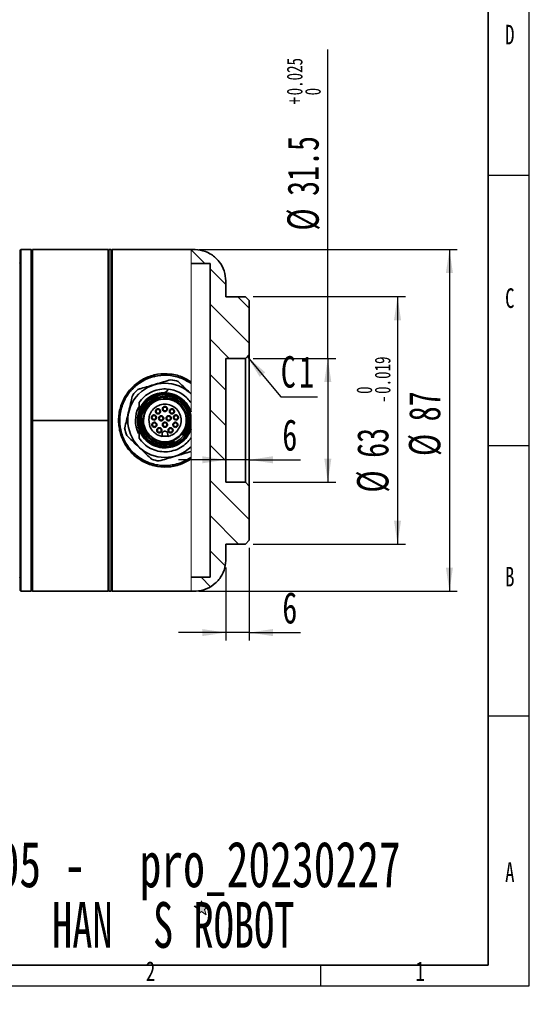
# Model space of a CAD drawing. Header units: millimetres. Extents: x 0 to 297, y 0 to 209.
# Tile 36 of 37: x 232 to 297, y 0 to 125. Entities that reach past the tile are written whole.
import ezdxf

# ---------------------------------------------------------------- set-up
doc = ezdxf.new("R2010")
doc.units = ezdxf.units.MM
for name, color, linetype in [('图层0', 7, 'Continuous'), ('尺寸线', 5, 'Continuous'), ('细实线', 7, 'Continuous')]:
    doc.layers.add(name, color=color, linetype=linetype)
doc.layers.add('粗实线', color=7, linetype='Continuous', lineweight=50)
doc.styles.add('SLDTEXTSTYLE0', font='TXT', dxfattribs={"width": 0.65})
doc.styles.add('SLDTEXTSTYLE1', font='TXT', dxfattribs={"width": 0.7, "bigfont": 'bigfont'})
doc.styles.add('SLDTEXTSTYLE2', font='TXT', dxfattribs={"width": 0.7})
doc.dimstyles.new('SLDDIMSTYLE13', dxfattribs={"dimtxt": 4, "dimasz": 3, "dimexe": 0, "dimexo": 0.0625, "dimgap": 1, "dimtad": 2, "dimlfac": 2, "dimrnd": 1e-09, "dimzin": 12, "dimdsep": 46, "dimtxsty": 'SLDTEXTSTYLE2', "dimsah": 1, "dimcen": 0.09, "dimadec": 0, "dimazin": 3, "dimtfac": 1, "dimtmove": 0, "dimatfit": 0, "dimfxl": 0, "dimfrac": 2, "dimtolj": 1, "dimtzin": 12, "dimarcsym": 0})
doc.dimstyles.new('SLDDIMSTYLE14', dxfattribs={"dimtxt": 4, "dimasz": 3, "dimexe": 0, "dimexo": 0.0625, "dimgap": 1, "dimtad": 2, "dimlfac": 2, "dimrnd": 1e-09, "dimzin": 12, "dimdsep": 46, "dimtxsty": 'SLDTEXTSTYLE2', "dimsah": 1, "dimcen": 0.09, "dimadec": 0, "dimazin": 3, "dimtol": 1, "dimtp": 0.025, "dimtfac": 1, "dimtdec": 3, "dimtofl": 0, "dimtmove": 0, "dimatfit": 3, "dimfxl": 0, "dimfrac": 2, "dimtolj": 1, "dimarcsym": 0})
doc.dimstyles.new('SLDDIMSTYLE15', dxfattribs={"dimtxt": 4, "dimasz": 3, "dimexe": 0, "dimexo": 0.0625, "dimgap": 1, "dimtad": 2, "dimlfac": 2, "dimrnd": 1e-09, "dimzin": 12, "dimdsep": 46, "dimtxsty": 'SLDTEXTSTYLE2', "dimsah": 1, "dimcen": 0.09, "dimadec": 0, "dimazin": 3, "dimtol": 1, "dimtm": 0.019, "dimtfac": 1, "dimtdec": 3, "dimtofl": 0, "dimtmove": 0, "dimatfit": 3, "dimfxl": 0, "dimfrac": 2, "dimtolj": 1, "dimarcsym": 0})
doc.dimstyles.new('SLDDIMSTYLE16', dxfattribs={"dimtxt": 4, "dimasz": 3, "dimexe": 0, "dimexo": 0.0625, "dimgap": 1, "dimtad": 2, "dimlfac": 2, "dimrnd": 1e-09, "dimzin": 12, "dimdsep": 46, "dimtxsty": 'SLDTEXTSTYLE2', "dimsah": 1, "dimcen": 0.09, "dimadec": 0, "dimazin": 3, "dimtfac": 1, "dimtofl": 0, "dimtmove": 0, "dimatfit": 3, "dimfxl": 0, "dimfrac": 2, "dimtolj": 1, "dimtzin": 12, "dimarcsym": 0})
doc.dimstyles.new('SLDDIMSTYLE8', dxfattribs={"dimtxt": 3.5, "dimasz": 3, "dimexe": 0, "dimexo": 0.0625, "dimgap": 0.875, "dimtad": 0, "dimtih": 1, "dimtoh": 1, "dimlfac": 3, "dimrnd": 1e-09, "dimzin": 12, "dimdsep": 46, "dimtxsty": 'SLDTEXTSTYLE2', "dimblk1": 'NONE', "dimblk2": 'NONE', "dimsah": 1, "dimcen": 0, "dimadec": 0, "dimazin": 3, "dimtfac": 1, "dimtmove": 0, "dimatfit": 3, "dimldrblk": 'NONE', "dimfxl": 0, "dimfrac": 2, "dimtolj": 1, "dimtzin": 12, "dimarcsym": 0})

# ---------------------------------------------------------------- blocks, each defined once
blk = doc.blocks.new('SW_NOTE_0')
at = {"layer": '细实线', "color": 0, "attachment_point": 2, "style": 'SLDTEXTSTYLE2'}
for s, insert, char_height in [('E05', (5.91, 7.5), 5.821), ('pro_20230227', (39.25, 7.5), 5.8208), ('-', (14.36, 7.5), 5.82)]:
    blk.add_mtext(s, dxfattribs=dict(at, insert=insert, char_height=char_height))
blk = doc.blocks.new('_D_23')
at = {"layer": '图层0'}
blk.add_line((235.95, 182.98), (261.78, 182.98), dxfattribs=at)
at = {"layer": '图层0', "char_height": 3.5, "attachment_point": 1}
for s, insert, style in [('贯穿', (253.57, 186.49), 'SLDTEXTSTYLE1'), ('6-', (237.54, 186.49), 'SLDTEXTSTYLE2'), ('%%c', (241.62, 186.49), 'SLDTEXTSTYLE2'), ('6.6', (245.49, 186.49), 'SLDTEXTSTYLE2'), ('圆周均布', (241.51, 182.42), 'SLDTEXTSTYLE1')]:
    blk.add_mtext(s, dxfattribs=dict(at, insert=insert, style=style))
blk = doc.blocks.new('_None')
blk = doc.blocks.new('_D_28')
at = {"layer": '图层0'}
for p, q in [((261.58, 66.97), (261.58, 70.33)), ((258.58, 69.33), (252.58, 69.33)), ((261.58, 69.33), (258.58, 69.33)), ((261.58, 69.33), (268.12, 69.33))]:
    blk.add_line(p, q, dxfattribs=at)
for points in [[(258.58, 69.33), (255.58, 69.78), (255.58, 68.88)], [(261.58, 69.33), (264.58, 68.88), (264.58, 69.78)]]:
    blk.add_solid(points, dxfattribs=at)
at = {"layer": '图层0', "insert": (265.79, 74.49), "char_height": 4, "attachment_point": 1, "style": 'SLDTEXTSTYLE2'}
blk.add_mtext('6', dxfattribs=at)
blk = doc.blocks.new('_D_29')
at = {"layer": '图层0'}
for p, q in [((271.58, 82.22), (271.58, 121.55)), ((262.08, 82.22), (272.58, 82.22)), ((271.58, 82.22), (271.58, 66.47)), ((262.08, 66.47), (272.58, 66.47))]:
    blk.add_line(p, q, dxfattribs=at)
for points in [[(271.58, 82.22), (271.13, 79.22), (272.03, 79.22)], [(271.58, 66.47), (272.03, 69.47), (271.13, 69.47)]]:
    blk.add_solid(points, dxfattribs=at)
at = {"layer": '图层0', "attachment_point": 1, "rotation": 90, "style": 'SLDTEXTSTYLE2'}
for s, insert, char_height in [('0.025', (266.35, 115.73), 2), ('0', (268.67, 115.73), 2), ('+', (266.35, 114.57), 2), ('31.5', (266.42, 102.93), 4), ('%%c', (266.42, 98.51), 4)]:
    blk.add_mtext(s, dxfattribs=dict(at, insert=insert, char_height=char_height))
blk = doc.blocks.new('_D_30')
at = {"layer": '图层0'}
for p, q in [((262.08, 90.1), (281.46, 90.1)), ((280.46, 90.1), (280.46, 58.6)), ((262.08, 58.6), (281.46, 58.6))]:
    blk.add_line(p, q, dxfattribs=at)
for points in [[(280.46, 90.1), (280.01, 87.1), (280.91, 87.1)], [(280.46, 58.6), (280.91, 61.6), (280.01, 61.6)]]:
    blk.add_solid(points, dxfattribs=at)
at = {"layer": '图层0', "attachment_point": 1, "rotation": 90, "style": 'SLDTEXTSTYLE2'}
for s, insert, char_height in [('0.019', (277.55, 77.72), 2), ('0', (275.23, 77.72), 2), ('-', (277.55, 76.56), 2), ('63', (275.3, 69.58), 4), ('%%c', (275.3, 65.15), 4)]:
    blk.add_mtext(s, dxfattribs=dict(at, insert=insert, char_height=char_height))
blk = doc.blocks.new('_D_31')
at = {"layer": '图层0'}
for p, q in [((255.16, 96.1), (288.07, 96.1)), ((287.07, 96.1), (287.07, 52.6)), ((255.16, 52.6), (288.07, 52.6))]:
    blk.add_line(p, q, dxfattribs=at)
for points in [[(287.07, 96.1), (286.62, 93.1), (287.52, 93.1)], [(287.07, 52.6), (287.52, 55.6), (286.62, 55.6)]]:
    blk.add_solid(points, dxfattribs=at)
at = {"layer": '图层0', "char_height": 4, "attachment_point": 1, "rotation": 90, "style": 'SLDTEXTSTYLE2'}
for s, insert in [('87', (281.91, 74.23)), ('%%c', (281.91, 69.81))]:
    blk.add_mtext(s, dxfattribs=dict(at, insert=insert))
blk = doc.blocks.new('SW_CHAMFER_DIMENSION_0')
at = {"layer": '图层0', "color": 0}
for p, q in [((-4.27, 5.11), (0, 0)), ((0, 0), (4.66, 0))]:
    blk.add_line(p, q, dxfattribs=at)
blk.add_solid([(-4.27, 5.11), (-2.69, 2.52), (-2, 3.1)], dxfattribs=at)
at = {"layer": '图层0', "color": 0, "char_height": 4, "attachment_point": 1, "style": 'SLDTEXTSTYLE2'}
for s, insert in [('C', (0, 5.16)), ('1', (2.33, 5.16))]:
    blk.add_mtext(s, dxfattribs=dict(at, insert=insert))
blk = doc.blocks.new('_D_32')
at = {"layer": '图层0'}
for p, q in [((261.58, 58.1), (261.58, 46.33)), ((258.58, 55.6), (258.58, 46.33)), ((258.58, 47.33), (252.58, 47.33)), ((261.58, 47.33), (258.58, 47.33)), ((261.58, 47.33), (268.12, 47.33))]:
    blk.add_line(p, q, dxfattribs=at)
for points in [[(258.58, 47.33), (255.58, 47.78), (255.58, 46.88)], [(261.58, 47.33), (264.58, 46.88), (264.58, 47.78)]]:
    blk.add_solid(points, dxfattribs=at)
at = {"layer": '图层0', "insert": (265.79, 52.49), "char_height": 4, "attachment_point": 1, "style": 'SLDTEXTSTYLE2'}
blk.add_mtext('6', dxfattribs=at)

msp = doc.modelspace()

# ---------------------------------------------------------------- hatches: boundary and pattern name
at = {"linetype": 'Continuous', "lineweight": 18}
h = msp.add_hatch(dxfattribs=at)
h.set_pattern_fill('ANSI31', angle=90, style=0)
edge = h.paths.add_edge_path(flags=0)
edge.add_line((254.156422, 96.097827), (254.156422, 94.322827))
edge.add_line((254.156422, 94.322827), (256.580716, 94.322827))
edge.add_line((256.580716, 94.322827), (256.580716, 54.372827))
edge.add_line((256.580716, 54.372827), (254.156422, 54.372827))
edge.add_line((254.156422, 54.372827), (254.156422, 52.597827))
edge.add_line((254.156422, 52.597827), (254.580716, 52.597827))
edge.add_spline(control_points=[(254.580716, 52.597827), (254.65104, 52.597827), (254.721389, 52.599682), (254.791615, 52.60339), (255.238688, 52.626995), (255.68785, 52.728113), (256.101907, 52.89837), (256.515964, 53.068628), (256.906337, 53.312721), (257.240697, 53.610436), (257.575057, 53.908151), (257.862627, 54.267699), (258.079593, 54.659307), (258.29656, 55.050915), (258.448907, 55.485382), (258.524018, 55.926732), (258.561683, 56.148045), (258.580716, 56.373331), (258.580716, 56.597827)], knot_values=[0.0264440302, 0.0264440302, 0.0264440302, 0.0264440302, 0.0268617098, 0.0268617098, 0.0268617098, 0.0295478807, 0.0295478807, 0.0295478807, 0.0322340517, 0.0322340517, 0.0322340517, 0.0349202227, 0.0349202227, 0.0349202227, 0.0376063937, 0.0376063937, 0.0376063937, 0.0389485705, 0.0389485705, 0.0389485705, 0.0389485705], weights=[1, 1, 1, 1, 1, 1, 1, 1, 1, 1, 1, 1, 1, 1, 1, 1, 1, 1, 1], degree=3, periodic=0)
edge.add_line((258.580716, 56.597827), (258.580716, 58.597827))
edge.add_line((258.580716, 58.597827), (261.080716, 58.597827))
edge.add_spline(control_points=[(261.080716, 58.597827), (261.247383, 58.764493), (261.414049, 58.93116), (261.580716, 59.097827)], knot_values=[0.0056189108, 0.0056189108, 0.0056189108, 0.0056189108, 0.0070331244, 0.0070331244, 0.0070331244, 0.0070331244], weights=[1, 1, 1, 1], degree=3, periodic=0)
edge.add_line((261.580716, 59.097827), (261.580716, 65.972827))
edge.add_spline(control_points=[(261.580716, 65.972827), (261.414049, 66.139493), (261.247383, 66.30616), (261.080716, 66.472827)], knot_values=[0.1089254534, 0.1089254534, 0.1089254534, 0.1089254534, 0.110339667, 0.110339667, 0.110339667, 0.110339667], weights=[1, 1, 1, 1], degree=3, periodic=0)
edge.add_line((261.080716, 66.472827), (258.580716, 66.472827))
edge.add_line((258.580716, 66.472827), (258.580716, 82.222827))
edge.add_line((258.580716, 82.222827), (261.080716, 82.222827))
edge.add_spline(control_points=[(261.080716, 82.222827), (261.247383, 82.389493), (261.414049, 82.55616), (261.580716, 82.722827)], knot_values=[0.0222734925, 0.0222734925, 0.0222734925, 0.0222734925, 0.0236876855, 0.0236876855, 0.0236876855, 0.0236876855], weights=[1, 1, 1, 1], degree=3, periodic=0)
edge.add_line((261.580716, 82.722827), (261.580716, 89.597827))
edge.add_spline(control_points=[(261.580716, 89.597827), (261.414049, 89.764493), (261.247383, 89.93116), (261.080716, 90.097827)], knot_values=[0.0056189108, 0.0056189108, 0.0056189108, 0.0056189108, 0.0070331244, 0.0070331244, 0.0070331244, 0.0070331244], weights=[1, 1, 1, 1], degree=3, periodic=0)
edge.add_line((261.080716, 90.097827), (258.580716, 90.097827))
edge.add_line((258.580716, 90.097827), (258.580716, 92.097827))
edge.add_spline(control_points=[(258.580716, 92.097827), (258.580716, 92.527309), (258.50974, 92.962251), (258.373204, 93.369452), (258.230879, 93.793922), (258.013306, 94.199673), (257.738502, 94.553104), (257.463698, 94.906535), (257.124084, 95.217396), (256.747783, 95.459942), (256.512263, 95.611748), (256.259325, 95.739363), (255.997279, 95.838595), (255.578598, 95.997142), (255.12677, 96.08559), (254.67921, 96.096614), (254.646386, 96.097422), (254.61355, 96.097827), (254.580716, 96.097827)], knot_values=[0.0404019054, 0.0404019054, 0.0404019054, 0.0404019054, 0.0429787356, 0.0429787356, 0.0429787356, 0.0456649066, 0.0456649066, 0.0456649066, 0.0483510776, 0.0483510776, 0.0483510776, 0.0500176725, 0.0500176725, 0.0500176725, 0.0527038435, 0.0527038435, 0.0527038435, 0.0528984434, 0.0528984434, 0.0528984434, 0.0528984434], weights=[1, 1, 1, 1, 1, 1, 1, 1, 1, 1, 1, 1, 1, 1, 1, 1, 1, 1, 1], degree=3, periodic=0)
edge.add_line((254.580716, 96.097827), (254.156422, 96.097827))
at = {"layer": '尺寸线'}
msp.add_hatch(color=256, dxfattribs=at).paths.add_polyline_path([(256.074073, 11.409036), (255.854049, 12.086199), (256.430079, 12.504709), (255.718067, 12.504709), (255.498043, 13.181873), (255.27802, 12.504709), (254.566008, 12.504709), (255.142038, 12.086199), (254.922014, 11.409036), (255.498043, 11.827546)], flags=0)

# ---------------------------------------------------------------- linework, layer by layer
at = {"color": 7, "linetype": 'Continuous', "lineweight": 35}
for p, q in [((232.480716, 96.097827), (232.380716, 95.997827)), ((232.380716, 52.697827), (232.380716, 95.997827)), ((233.780716, 96.097827), (232.480716, 96.097827)), ((232.480716, 96.097827), (232.480716, 52.597827)), ((233.880716, 95.997827), (233.780716, 96.097827)), ((233.780716, 74.103572), (233.780716, 96.097827)), ((233.980716, 96.097827), (233.880716, 95.997827)), ((233.880716, 74.347827), (233.880716, 95.997827)), ((233.880716, 95.997827), (233.880716, 74.104695)), ((243.580716, 96.097827), (233.980716, 96.097827)), ((233.980716, 74.347827), (233.980716, 96.097827)), ((243.580716, 96.097827), (243.580716, 74.347827)), ((243.680716, 52.597827), (243.680716, 96.097827)), ((243.680716, 96.097827), (243.980716, 96.097827)), ((243.980716, 96.097827), (243.980716, 52.597827)), ((244.080716, 95.997827), (243.980716, 96.097827)), ((244.080716, 95.997827), (244.080716, 52.697827)), ((254.156422, 96.097827), (244.130716, 96.097827)), ((244.130716, 74.347827), (244.130716, 96.097827)), ((254.156422, 96.097827), (254.580716, 96.097827)), ((243.580716, 94.747827), (243.680716, 94.747827)), ((256.580716, 94.322827), (254.156422, 94.322827)), ((256.580716, 94.322827), (256.580716, 54.372827)), ((258.580716, 90.097827), (258.580716, 92.097827)), ((261.080716, 90.097827), (258.580716, 90.097827)), ((261.580716, 89.597827), (261.080716, 90.097827)), ((261.580716, 82.722827), (261.580716, 89.597827)), ((261.080716, 82.222827), (258.580716, 82.222827)), ((258.580716, 66.472827), (258.580716, 82.222827)), ((261.080716, 82.222827), (261.580716, 82.722827)), ((261.080716, 66.472827), (261.080716, 82.222827)), ((261.580716, 82.722827), (261.580716, 65.972827)), ((249.232404, 79.815298), (249.247851, 79.91806)), ((249.388118, 79.860994), (249.404599, 79.970647)), ((249.463336, 79.89515), (249.45448, 80.012305)), ((250.9715, 77.98861), (251.302765, 78.319875)), ((250.597853, 77.23234), (250.500586, 77.329607)), ((252.846119, 76.363229), (253.005069, 76.52218)), ((252.870313, 76.910182), (252.950825, 76.969495)), ((252.870313, 76.910182), (252.962266, 76.676747)), ((252.932591, 76.988422), (252.950825, 76.969495)), ((252.963355, 76.946833), (252.950825, 76.969495)), ((252.962266, 76.676747), (253.055308, 76.713397)), ((253.055311, 76.713398), (252.963355, 76.946833)), ((252.971607, 76.956889), (253.217201, 76.734312)), ((253.159634, 76.479371), (253.393072, 76.387424)), ((253.196287, 76.572418), (253.159637, 76.479376)), ((253.429722, 76.480466), (253.196287, 76.572418)), ((253.217201, 76.734312), (253.439779, 76.488718)), ((253.429722, 76.480466), (253.452384, 76.467935)), ((247.530716, 75.514017), (247.530716, 75.055375)), ((251.914334, 75.753664), (251.945734, 75.726067)), ((253.204075, 75.686778), (252.757582, 76.274693)), ((253.436236, 75.454617), (252.846119, 76.363229)), ((253.322898, 75.567955), (253.204075, 75.686778)), ((253.452384, 76.467935), (253.393072, 76.387424)), ((253.713851, 75.177002), (253.436236, 75.454617)), ((253.471312, 76.449702), (253.452384, 76.467935)), ((233.780716, 52.597827), (233.780716, 74.103572)), ((233.880716, 74.347827), (233.980716, 74.347827)), ((233.880716, 52.697827), (233.880716, 74.347827)), ((233.880716, 74.104695), (233.880716, 52.697827)), ((233.980716, 74.347827), (243.580716, 74.347827)), ((233.980716, 52.597827), (233.980716, 74.347827)), ((243.580716, 74.347827), (243.580716, 52.597827)), ((244.130716, 52.597827), (244.130716, 74.347827)), ((247.848936, 74.677956), (247.881664, 74.645228)), ((247.848936, 74.677956), (248.089653, 74.43724)), ((248.089653, 74.43724), (248.106678, 74.420214)), ((248.772381, 74.478832), (248.913606, 73.587173)), ((251.536836, 74.852633), (251.588484, 74.785324)), ((247.530716, 73.640278), (247.530716, 73.181636)), ((249.264945, 73.554373), (249.195315, 73.657847)), ((249.956667, 72.802949), (249.886895, 72.856004)), ((248.376736, 72.622143), (248.709396, 72.226506)), ((248.656363, 72.173473), (248.709396, 72.226506)), ((248.90385, 72.420961), (249.491765, 71.974467)), ((249.491765, 71.974467), (249.987761, 71.478471)), ((250.001541, 71.464691), (249.987761, 71.478471)), ((250.480716, 72.31524), (250.480716, 72.622827)), ((251.180716, 72.319023), (250.480716, 72.319023)), ((251.180716, 72.622827), (251.180716, 72.31524)), ((251.905849, 71.814973), (251.895458, 71.839451)), ((252.002909, 71.586312), (251.905849, 71.814973)), ((252.988264, 72.600678), (253.162154, 72.459865)), ((248.556835, 69.061388), (248.585936, 69.083953)), ((258.580716, 66.472827), (261.080716, 66.472827)), ((261.580716, 65.972827), (261.080716, 66.472827)), ((261.580716, 59.097827), (261.580716, 65.972827)), ((261.080716, 58.597827), (261.580716, 59.097827)), ((258.580716, 58.597827), (261.080716, 58.597827)), ((258.580716, 56.597827), (258.580716, 58.597827)), ((243.580716, 53.947827), (243.680716, 53.947827)), ((254.156422, 54.372827), (256.580716, 54.372827)), ((232.380716, 52.697827), (232.480716, 52.597827)), ((233.780716, 52.597827), (233.880716, 52.697827)), ((233.880716, 52.697827), (233.980716, 52.597827)), ((244.080716, 52.697827), (243.980716, 52.597827)), ((232.480716, 52.597827), (233.780716, 52.597827)), ((233.980716, 52.597827), (243.580716, 52.597827)), ((243.680716, 52.597827), (243.980716, 52.597827)), ((244.130716, 52.597827), (254.156422, 52.597827)), ((254.580716, 52.597827), (254.156422, 52.597827))]:
    msp.add_line(p, q, dxfattribs=at)
at = {"color": 7, "linetype": 'Continuous', "lineweight": 18}
for p, q in [((254.156422, 79.255035), (254.156422, 96.097827)), ((254.156422, 77.82757), (254.156422, 79.038475)), ((254.156422, 77.740065), (254.156422, 77.704209)), ((254.156422, 77.704209), (254.156422, 76.572049)), ((254.156422, 73.256724), (254.156422, 73.994052)), ((254.156422, 72.103642), (254.156422, 70.991444)), ((254.156422, 70.991444), (254.156422, 70.376265)), ((254.156422, 69.657178), (254.156422, 70.28876)), ((254.156422, 52.597827), (254.156422, 69.440618))]:
    msp.add_line(p, q, dxfattribs=at)
at = {"color": 8, "linetype": 'Continuous', "lineweight": 35}
msp.add_line((249.166683, 68.751745), (249.141599, 68.932556), dxfattribs=at)
at = {"color": 7, "linetype": 'Continuous', "lineweight": 35}
for centre in [(249.945504, 75.49626), (250.830716, 75.797827), (251.715928, 75.49626), (249.428499, 74.716999), (249.494751, 73.78418), (250.354402, 74.622827), (250.830716, 73.797827), (251.30703, 74.622827), (252.166681, 73.78418), (252.232933, 74.716999), (250.116702, 73.085811), (251.54473, 73.085811)]:
    msp.add_circle(centre, 0.25, dxfattribs=at)
for centre, radius, start, end in [((232.280716, 94.447827), 0.1, 300, 0), ((244.180716, 94.597827), 0.1, 180, 240), ((250.830716, 74.347827), 4.725, 45.26304011, 314.73695989), ((250.830716, 74.347827), 5.225, 71.04881865, 81.80886399), ((250.830716, 74.347827), 5.225, 131.04881865, 141.80886399), ((250.830716, 74.347827), 3.375, 51.48073037, 167.89850797), ((250.830716, 74.347827), 3, 96.31781255, 173.68218745), ((250.830716, 74.347827), 3.75, 153.00171965, 206.11059278), ((250.830716, 74.347827), 3.5, 160.40296579, 199.46295095), ((250.830716, 74.347827), 3.375, 12.10149203, 38.51926963), ((250.830716, 74.347827), 2.725, 178.47779418, 240.57010429), ((250.830716, 74.347827), 3, 321, 16.04497563), ((250.830716, 74.347827), 5.225, 191.04881865, 201.80886399), ((250.830716, 74.347827), 3.375, 192.10149203, 347.89850797), ((250.830716, 74.347827), 3, 256.48440787, 293), ((250.830716, 74.347827), 5.225, 251.04881865, 261.80886399), ((232.280716, 54.247827), 0.1, 360, 60), ((244.180716, 54.097827), 0.1, 120, 180)]:
    msp.add_arc(centre, radius, start, end, dxfattribs=at)
at = {"color": 8, "linetype": 'Continuous', "lineweight": 35}
msp.add_arc((244.167917, 92.121795), 0.08725, 181.91868578, 244.76223144, dxfattribs=at)
at = {"color": 7, "linetype": 'Continuous', "lineweight": 35}
for points, knots in [([(258.580716, 92.097827), (258.539953, 92.52914), (258.456699, 93.410057), (257.794008, 94.599991), (256.914481, 95.409612), (255.858247, 95.941643), (255.093984, 96.093751), (254.613544, 96.097566), (254.580716, 96.097827)], [0, 0, 0, 0, 0.2059266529, 0.4205860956, 0.6352455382, 0.7695974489, 0.9842568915, 1, 1, 1, 1]), ([(254.156422, 69.440618), (253.834099, 69.24501), (253.038764, 68.762344), (251.572377, 68.376918), (249.882051, 68.401861), (248.269389, 68.908027), (246.870725, 69.838354), (245.785028, 71.119441), (245.091689, 72.659199), (244.850956, 74.34202), (245.088612, 76.027172), (245.781299, 77.570918), (246.867369, 78.854354), (248.264453, 79.784995), (249.873714, 80.292069), (251.561768, 80.319947), (253.031905, 79.936693), (253.830921, 79.452346), (254.156422, 79.255034)], [0, 0, 0, 0, 0.0442293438, 0.1091364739, 0.1740620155, 0.2390594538, 0.304165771, 0.3693371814, 0.4344774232, 0.4997469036, 0.5651133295, 0.6304561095, 0.6956949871, 0.7607623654, 0.8256035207, 0.8903997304, 0.9553512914, 1, 1, 1, 1]), ([(254.156422, 79.038475), (253.812342, 79.251712), (253.009698, 79.749136), (251.54273, 80.127778), (249.898489, 80.101063), (248.33066, 79.610626), (246.969286, 78.710489), (245.910518, 77.468665), (245.234844, 75.974229), (245.002909, 74.342202), (245.237845, 72.712441), (245.914149, 71.22187), (246.972555, 69.982316), (248.335472, 69.082481), (249.906613, 68.592923), (251.553063, 68.569048), (253.016369, 68.949857), (253.815431, 69.445618), (254.156422, 69.657178)], [0, 0, 0, 0, 0.0484397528, 0.1129966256, 0.1774231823, 0.2418630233, 0.3064452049, 0.3710791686, 0.4356931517, 0.5002496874, 0.5647107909, 0.6291250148, 0.6936924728, 0.7583135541, 0.8229089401, 0.8874641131, 0.9519764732, 1, 1, 1, 1]), ([(251.575152, 79.519523), (251.268219, 79.429019), (250.645017, 79.24526), (249.673281, 78.958731), (248.706076, 78.673538), (247.958722, 78.453171), (247.530717, 78.326968), (247.399449, 78.288262)], [0, 0, 0, 0, 0.2283677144, 0.463680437, 0.6784948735, 0.901395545, 1, 1, 1, 1]), ([(249.408202, 80.124185), (249.432368, 80.078094), (249.477109, 79.99276), (249.473621, 79.897212), (249.472017, 79.853271)], [0, 0, 0, 0, 0.5401234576, 1, 1, 1, 1]), ([(254.156422, 77.740065), (253.933962, 77.951697), (253.481548, 78.382092), (252.939273, 78.897973), (252.626756, 79.195279), (252.5276, 79.289609)], [0, 0, 0, 0, 0.3977584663, 0.8089193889, 1, 1, 1, 1]), ([(251.277122, 78.294232), (251.159111, 78.315201), (250.715224, 78.394072), (249.925542, 78.27732), (248.990122, 77.945176), (248.150904, 77.386482), (247.737453, 76.867725), (247.530728, 76.608348)], [0, 0, 0, 0, 0.0830199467, 0.3122703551, 0.5415164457, 0.7707589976, 1, 1, 1, 1]), ([(248.953469, 77.301797), (249.320098, 77.485469), (250.078702, 77.86551), (251.389817, 77.877851), (252.632948, 77.460957), (253.236984, 76.865095), (253.528911, 76.577119)], [0, 0, 0, 0, 0.2416465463, 0.5, 0.7583534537, 1, 1, 1, 1]), ([(250.644542, 77.842871), (250.673901, 77.846019), (250.733714, 77.852432), (250.852921, 77.892071), (250.92337, 77.949426), (250.9715, 77.98861)], [0, 0, 0, 0, 0.2339669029, 0.4766569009, 1, 1, 1, 1]), ([(254.156421, 76.570394), (254.003852, 76.773382), (253.671276, 77.215863), (252.995569, 77.746453), (252.187767, 78.156321), (251.597754, 78.265334), (251.302759, 78.319838)], [0, 0, 0, 0, 0.22028488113, 0.48018426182, 0.74010192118, 1, 1, 1, 1]), ([(246.724114, 77.578375), (246.693804, 77.45281), (246.59052, 77.024947), (246.406163, 76.261222), (246.169682, 75.281571), (245.935111, 74.30983), (245.78191, 73.675174), (245.705883, 73.360224), (245.702565, 73.34648)], [0, 0, 0, 0, 0.0931237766, 0.3173199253, 0.5410271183, 0.7651001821, 0.9897488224, 1, 1, 1, 1]), ([(247.530716, 76.60834), (247.530716, 76.524621), (247.530716, 76.357182), (247.530716, 76.040988), (247.530716, 75.805915), (247.530716, 75.65651)], [0, 0, 0, 0, 0.2670890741, 0.5341826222, 1, 1, 1, 1]), ([(248.076515, 74.450377), (248.107982, 74.786375), (248.171342, 75.462903), (248.718439, 76.351091), (249.52596, 77.031366), (250.202185, 77.201922), (250.54245, 77.287743)], [0, 0, 0, 0, 0.2450809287, 0.4934680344, 0.7451207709, 1, 1, 1, 1]), ([(250.807372, 77.068183), (250.458387, 77.027849), (249.752426, 76.946258), (248.858845, 76.319516), (248.228576, 75.419123), (248.146669, 74.704925), (248.105716, 74.347827)], [0, 0, 0, 0, 0.2457791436, 0.4971860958, 0.7485930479, 1, 1, 1, 1]), ([(252.846119, 76.363229), (252.69365, 76.502649), (252.38813, 76.782021), (251.828414, 77.061934), (251.22399, 77.232985), (250.806829, 77.232555), (250.597854, 77.23234)], [0, 0, 0, 0, 0.2485748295, 0.4980997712, 0.7485748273, 1, 1, 1, 1]), ([(252.962226, 76.676732), (252.972183, 76.654847), (252.992097, 76.611077), (253.024281, 76.575348), (253.040373, 76.557484)], [0, 0, 0, 0, 0.4999890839, 1, 1, 1, 1]), ([(253.040373, 76.557484), (253.058238, 76.541391), (253.093967, 76.509207), (253.137737, 76.489293), (253.159621, 76.479337)], [0, 0, 0, 0, 0.5000109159, 1, 1, 1, 1]), ([(253.111135, 76.628246), (253.099637, 76.640999), (253.07664, 76.666507), (253.062405, 76.697761), (253.055287, 76.713389)], [0, 0, 0, 0, 0.4999885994, 1, 1, 1, 1]), ([(253.196278, 76.572397), (253.180651, 76.579515), (253.149397, 76.593751), (253.123889, 76.616748), (253.111135, 76.628246)], [0, 0, 0, 0, 0.5000114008, 1, 1, 1, 1]), ([(253.528911, 76.577119), (253.685328, 76.364128), (253.944682, 76.010969), (254.096316, 75.601123), (254.1565, 75.438455)], [0, 0, 0, 0, 0.603101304, 1, 1, 1, 1]), ([(247.530716, 75.514013), (247.530716, 75.51461), (247.530716, 75.515869), (247.530716, 75.528462), (247.530716, 75.573006), (247.530716, 75.621126), (247.530716, 75.65651)], [0, 0, 0, 0, 0.0773279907, 0.1629302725, 0.3844768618, 1, 1, 1, 1]), ([(252.80968, 72.498931), (253.012449, 72.756081), (253.437601, 73.295254), (253.618436, 74.348351), (253.428427, 75.430197), (252.981197, 75.993194), (252.757582, 76.274693)], [0, 0, 0, 0, 0.233090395, 0.48872693, 0.744363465, 1, 1, 1, 1]), ([(253.322898, 75.567955), (253.43231, 75.324055), (253.652285, 74.833688), (253.699177, 74.016295), (253.541542, 73.204648), (253.253564, 72.737697), (253.108843, 72.503035)], [0, 0, 0, 0, 0.246128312, 0.4948469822, 0.7461408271, 1, 1, 1, 1]), ([(247.530716, 75.055375), (247.530716, 74.722013), (247.530716, 74.247553), (247.530716, 73.779477), (247.530716, 73.640278)], [0, 0, 0, 0, 0.7026147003, 1, 1, 1, 1]), ([(247.881665, 74.645228), (247.872901, 74.286841), (247.855321, 73.567901), (248.202582, 72.938029), (248.376736, 72.622143)], [0, 0, 0, 0, 0.4984922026, 1, 1, 1, 1]), ([(248.089648, 74.43724), (248.081772, 74.2483), (248.065911, 73.867809), (248.192933, 73.303679), (248.420896, 72.763752), (248.661461, 72.455044), (248.782547, 72.299659)], [0, 0, 0, 0, 0.2449241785, 0.4932319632, 0.7449237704, 1, 1, 1, 1]), ([(254.130716, 73.640278), (254.130716, 73.876127), (254.130716, 74.347827), (254.130716, 74.819526), (254.130716, 75.055375)], [0, 0, 0, 0, 0.49999996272, 1, 1, 1, 1]), ([(254.156502, 73.25697), (254.053183, 73.003023), (253.805377, 72.393946), (253.097135, 71.601773), (252.11019, 71.024697), (251.008666, 70.795294), (249.889471, 70.913467), (248.850641, 71.389192), (247.996197, 72.167977), (247.683154, 72.849678), (247.530716, 73.181636)], [0, 0, 0, 0, 0.0945556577, 0.2267867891, 0.3590179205, 0.4845245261, 0.6100311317, 0.742262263, 0.8744933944, 1, 1, 1, 1]), ([(247.530716, 73.181636), (247.530716, 72.997631), (247.530716, 72.721209), (247.530716, 72.357925), (247.530716, 72.177542), (247.530716, 72.087309)], [0, 0, 0, 0, 0.4987637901, 0.7492675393, 1, 1, 1, 1]), ([(245.979678, 72.406679), (246.211523, 72.186118), (246.682264, 71.73829), (247.416273, 71.040006), (248.14686, 70.344978), (248.711381, 69.807934), (249.034678, 69.500372), (249.133832, 69.406044)], [0, 0, 0, 0, 0.2283677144, 0.463680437, 0.6784948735, 0.901395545, 1, 1, 1, 1]), ([(254.156434, 72.125275), (253.983084, 71.898066), (253.608715, 71.407385), (252.834454, 70.841142), (251.913765, 70.453799), (250.92323, 70.307764), (249.926945, 70.408233), (248.989748, 70.75317), (248.150998, 71.308498), (247.737484, 71.827703), (247.530728, 72.087305)], [0, 0, 0, 0, 0.1096809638, 0.236867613, 0.3640547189, 0.4912450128, 0.6184367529, 0.7456260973, 0.8728134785, 1, 1, 1, 1]), ([(248.782547, 72.299659), (248.956029, 72.126124), (249.305766, 71.776281), (249.759232, 71.578264), (249.987761, 71.478471)], [0, 0, 0, 0, 0.496037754, 1, 1, 1, 1]), ([(248.90385, 72.420961), (249.185357, 72.197328), (249.748372, 71.750062), (250.830084, 71.560322), (251.877536, 71.739116), (252.412143, 72.160052), (252.664612, 72.35884)], [0, 0, 0, 0, 0.256750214, 0.513500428, 0.7702506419, 1, 1, 1, 1]), ([(251.934748, 71.74689), (251.603911, 71.624772), (250.9378, 71.378899), (250.239935, 71.511042), (249.888678, 71.577554)], [0, 0, 0, 0, 0.496669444, 1, 1, 1, 1]), ([(251.905849, 71.814973), (252.10993, 71.912438), (252.519005, 72.107802), (252.831612, 72.436142), (252.988264, 72.600678)], [0, 0, 0, 0, 0.498885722, 1, 1, 1, 1]), ([(250.08628, 69.17613), (250.393215, 69.266634), (251.016418, 69.450394), (251.988139, 69.736918), (252.9554, 70.022128), (253.665632, 70.231549), (254.060043, 70.347847), (254.156422, 70.376265)], [0, 0, 0, 0, 0.2345895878, 0.4763134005, 0.6969804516, 0.9259540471, 1, 1, 1, 1]), ([(248.539676, 69.098295), (248.515888, 69.088522), (248.457186, 69.064405), (248.423938, 69.01352), (248.404164, 68.983255)], [0, 0, 0, 0, 0.4052237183, 1, 1, 1, 1]), ([(254.580716, 52.597827), (254.651025, 52.599005), (255.168934, 52.607686), (256.131567, 52.829021), (257.29241, 53.552943), (258.142973, 54.621823), (258.535104, 55.700599), (258.569296, 56.373196), (258.580716, 56.597827)], [0, 0, 0, 0, 0.0337189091, 0.248379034, 0.463039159, 0.6776992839, 0.8923594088, 1, 1, 1, 1])]:
    msp.add_open_spline(points, degree=3, knots=knots, dxfattribs=at)
at = {"color": 7, "linetype": 'Continuous', "lineweight": 18}
for points, knots in [([(254.156422, 79.255034), (254.156422, 79.238034), (254.156422, 79.212535), (254.156422, 79.178508), (254.156422, 79.152977), (254.156422, 79.127436), (254.156422, 79.101883), (254.156422, 79.072234), (254.156422, 79.051091), (254.156422, 79.038475)], [0, 0, 0, 0, 0.2358620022, 0.3537929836, 0.471723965, 0.5896549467, 0.7075859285, 0.8255169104, 1, 1, 1, 1]), ([(254.156422, 75.438104), (254.156422, 75.484218), (254.156422, 75.57958), (254.156422, 75.723567), (254.156422, 75.870142), (254.156422, 76.016117), (254.156422, 76.16149), (254.156422, 76.303227), (254.156422, 76.439561), (254.156422, 76.527399), (254.156422, 76.570393)], [0, 0, 0, 0, 0.1204648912, 0.2491194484, 0.3777732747, 0.5064264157, 0.6350789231, 0.7637308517, 0.8843541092, 1, 1, 1, 1]), ([(254.156422, 72.125309), (254.156422, 72.216768), (254.156422, 72.401508), (254.156422, 72.776935), (254.156422, 73.065035), (254.156422, 73.257268)], [0, 0, 0, 0, 0.2459940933, 0.4968926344, 1, 1, 1, 1]), ([(254.156422, 69.657178), (254.156422, 69.640125), (254.156422, 69.614545), (254.156422, 69.580469), (254.156422, 69.554922), (254.156422, 69.529386), (254.156422, 69.503862), (254.156422, 69.474268), (254.156422, 69.453193), (254.156422, 69.440618)], [0, 0, 0, 0, 0.235861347, 0.3537919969, 0.4717226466, 0.5896532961, 0.7075839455, 0.8255145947, 1, 1, 1, 1])]:
    msp.add_open_spline(points, degree=3, knots=knots, dxfattribs=at)
at = {"color": 8, "linetype": 'Continuous', "lineweight": 35}
msp.add_open_spline([(250.782573, 77.87212), (250.483637, 77.856393), (249.818119, 77.821382), (248.872641, 77.366803), (248.026772, 76.641443), (247.696069, 75.98482), (247.530718, 75.656509)], degree=3, knots=[0, 0, 0, 0, 0.2137264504, 0.4758174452, 0.7379087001, 1, 1, 1, 1], dxfattribs=at)
at = {"color": 7, "linetype": 'Continuous', "lineweight": 35}
for points in [[(247.530716, 75.514017), (247.692846, 75.871663), (248.017106, 76.586957), (248.641348, 77.063517), (248.953469, 77.301797)], [(248.514941, 72.032052), (248.255074, 72.356557), (247.735339, 73.005568), (247.481897, 74.256988), (247.679226, 75.497861), (248.32873, 76.581691), (249.332325, 77.349375), (250.542996, 77.685499), (251.815025, 77.574923), (252.518551, 77.131763), (252.870313, 76.910182)], [(253.005069, 76.52218), (252.687802, 76.77408), (252.053266, 77.27788), (250.826673, 77.498838), (249.62434, 77.263728), (248.599755, 76.578787), (247.914815, 75.554203), (247.679705, 74.35187), (247.900663, 73.125277), (248.404463, 72.490741), (248.656363, 72.173473)], [(248.656363, 72.173473), (248.973631, 71.921573), (249.608166, 71.417773), (250.834759, 71.196815), (252.037092, 71.431925), (253.061677, 72.116866), (253.746617, 73.14145), (253.981727, 74.343783), (253.760769, 75.570376), (253.256969, 76.204912), (253.005069, 76.52218)], [(252.757582, 76.274693), (252.619535, 76.397515), (252.343439, 76.643161), (251.846037, 76.894182), (251.31238, 77.05428), (250.943012, 77.066003), (250.758328, 77.071865)], [(253.393072, 76.387424), (253.614652, 76.035661), (254.057813, 75.332136), (254.168389, 74.060107), (253.832265, 72.849436), (253.06458, 71.84584), (251.98075, 71.196336), (250.739877, 70.999007), (249.488458, 71.252449), (248.839447, 71.772184), (248.514941, 72.032052)], [(248.772381, 74.478832), (248.811825, 74.727429), (248.890712, 75.224623), (249.211776, 75.612364), (249.372308, 75.806234)], [(249.372308, 75.806234), (249.58511, 75.975192), (250.010713, 76.313106), (250.833428, 76.46131), (251.639871, 76.303614), (252.327092, 75.844203), (252.786504, 75.156981), (252.944199, 74.350539), (252.795996, 73.527824), (252.458081, 73.10222), (252.289124, 72.889419)], [(249.715697, 75.266453), (249.700425, 75.283728), (249.669882, 75.318278), (249.63923, 75.380873), (249.621602, 75.447918), (249.618748, 75.517319), (249.630487, 75.58578), (249.656575, 75.650008), (249.695009, 75.70815), (249.729734, 75.738494), (249.747097, 75.753665)], [(250.175312, 75.726068), (250.201935, 75.692536), (250.255182, 75.625472), (250.278535, 75.495833), (250.253686, 75.368758), (250.181295, 75.26047), (250.073006, 75.188079), (249.945932, 75.16323), (249.816293, 75.186583), (249.749229, 75.23983), (249.715697, 75.266453)], [(249.747097, 75.753665), (249.780566, 75.774282), (249.847503, 75.815515), (249.966815, 75.826924), (250.083675, 75.800294), (250.144766, 75.75081), (250.175312, 75.726068)], [(250.60091, 75.56802), (250.574286, 75.601552), (250.52104, 75.668616), (250.497687, 75.798254), (250.522536, 75.925328), (250.594927, 76.033616), (250.703215, 76.106007), (250.830289, 76.130856), (250.959927, 76.107503), (251.026991, 76.054256), (251.060522, 76.027633)], [(250.830716, 75.472831), (250.809437, 75.474032), (250.766877, 75.476434), (250.70565, 75.49589), (250.648598, 75.525427), (250.616806, 75.553822), (250.60091, 75.56802)], [(251.060522, 76.027633), (251.081151, 76.00314), (251.122407, 75.954155), (251.153868, 75.861915), (251.158921, 75.765565), (251.135328, 75.671652), (251.085604, 75.588563), (251.013902, 75.524006), (250.926431, 75.481029), (250.862621, 75.475564), (250.830716, 75.472831)], [(251.486121, 75.266454), (251.460449, 75.298474), (251.409105, 75.362513), (251.383724, 75.485946), (251.402604, 75.608526), (251.465982, 75.71594), (251.564372, 75.792582), (251.683514, 75.82704), (251.809184, 75.817713), (251.879284, 75.775014), (251.914334, 75.753664)], [(251.945734, 75.726067), (251.972357, 75.692535), (252.025604, 75.625471), (252.048957, 75.495833), (252.024108, 75.368759), (251.951717, 75.260471), (251.843429, 75.18808), (251.716355, 75.163232), (251.586717, 75.186585), (251.519653, 75.239831), (251.486121, 75.266454)], [(249.198693, 74.487193), (249.180213, 74.50868), (249.143253, 74.551656), (249.111631, 74.631353), (249.098798, 74.716129), (249.109075, 74.771872), (249.114214, 74.799744)], [(249.114214, 74.799744), (249.123543, 74.826676), (249.142201, 74.88054), (249.195542, 74.948626), (249.263285, 75.001273), (249.342727, 75.034337), (249.428008, 75.045796), (249.513049, 75.034444), (249.593427, 75.002501), (249.636679, 74.965371), (249.658306, 74.946806)], [(249.195315, 73.657847), (249.184264, 73.693679), (249.162162, 73.765343), (249.177499, 73.879026), (249.227586, 73.980512), (249.309694, 74.059185), (249.413498, 74.105617), (249.526375, 74.113793), (249.637463, 74.085184), (249.695526, 74.037719), (249.724558, 74.013986)], [(249.658306, 74.946806), (249.684929, 74.913274), (249.738175, 74.84621), (249.761528, 74.716572), (249.73668, 74.589498), (249.664289, 74.48121), (249.556001, 74.408819), (249.428927, 74.38397), (249.299289, 74.407323), (249.232225, 74.46057), (249.198693, 74.487193)], [(249.724558, 74.013986), (249.751181, 73.980454), (249.804427, 73.91339), (249.82778, 73.783752), (249.802931, 73.656678), (249.73054, 73.54839), (249.622253, 73.475999), (249.495179, 73.451151), (249.36554, 73.474504), (249.298477, 73.52775), (249.264945, 73.554373)], [(250.124596, 74.39302), (250.097972, 74.426552), (250.044726, 74.493616), (250.021373, 74.623254), (250.046222, 74.750328), (250.118613, 74.858616), (250.226901, 74.931007), (250.353975, 74.955856), (250.483613, 74.932503), (250.550677, 74.879256), (250.584209, 74.852633)], [(250.635856, 74.460329), (250.622021, 74.439662), (250.59435, 74.398328), (250.536369, 74.350332), (250.469932, 74.315959), (250.397193, 74.297799), (250.322232, 74.296514), (250.249162, 74.312521), (250.180734, 74.343874), (250.143309, 74.376638), (250.124596, 74.39302)], [(250.60091, 73.56802), (250.574286, 73.601552), (250.52104, 73.668616), (250.497687, 73.798254), (250.522536, 73.925328), (250.594927, 74.033616), (250.703215, 74.106007), (250.830289, 74.130856), (250.959927, 74.107503), (251.026991, 74.054256), (251.060522, 74.027633)], [(250.584209, 74.852633), (250.606916, 74.82516), (250.65233, 74.770213), (250.681762, 74.665924), (250.680325, 74.557571), (250.650679, 74.492743), (250.635856, 74.460329)], [(251.060522, 74.027633), (251.081151, 74.00314), (251.122407, 73.954155), (251.153868, 73.861915), (251.158921, 73.765565), (251.135328, 73.671652), (251.085604, 73.588563), (251.013902, 73.524006), (250.926431, 73.481029), (250.862621, 73.475564), (250.830716, 73.472831)], [(251.077224, 74.39302), (251.0506, 74.426552), (250.997354, 74.493616), (250.974001, 74.623254), (250.99885, 74.750328), (251.071241, 74.858616), (251.179529, 74.931007), (251.306603, 74.955856), (251.436241, 74.932503), (251.503305, 74.879256), (251.536836, 74.852633)], [(251.588484, 74.785324), (251.604433, 74.749507), (251.636331, 74.677873), (251.6323, 74.557786), (251.589153, 74.447522), (251.509188, 74.359369), (251.403343, 74.304944), (251.285668, 74.291806), (251.16863, 74.318993), (251.107693, 74.368345), (251.077224, 74.39302)], [(251.867245, 73.910513), (251.879279, 73.934197), (251.903346, 73.981566), (251.959902, 74.03885), (252.027495, 74.081516), (252.1037, 74.106315), (252.183632, 74.112043), (252.262317, 74.097976), (252.336284, 74.066211), (252.37642, 74.031394), (252.396487, 74.013986)], [(251.918647, 74.634255), (251.912894, 74.669336), (251.901387, 74.739499), (251.928107, 74.844707), (251.984696, 74.935784), (252.068152, 75.003852), (252.168994, 75.041653), (252.276178, 75.044655), (252.380521, 75.014736), (252.435333, 74.969449), (252.462739, 74.946806)], [(252.003126, 74.487193), (251.984165, 74.508899), (251.946244, 74.552312), (251.927846, 74.606941), (251.918647, 74.634255)], [(252.396487, 74.013986), (252.423111, 73.980454), (252.476357, 73.91339), (252.49971, 73.783752), (252.474861, 73.656678), (252.40247, 73.54839), (252.294182, 73.475999), (252.167108, 73.451151), (252.03747, 73.474504), (251.970406, 73.52775), (251.936875, 73.554373)], [(252.462739, 74.946806), (252.489362, 74.913274), (252.542609, 74.84621), (252.565962, 74.716572), (252.541113, 74.589498), (252.468722, 74.48121), (252.360434, 74.408819), (252.23336, 74.38397), (252.103722, 74.407323), (252.036658, 74.46057), (252.003126, 74.487193)], [(250.480716, 72.31524), (250.309606, 72.357867), (249.967385, 72.44312), (249.518486, 72.731067), (249.144351, 73.111129), (248.990521, 73.428491), (248.913606, 73.587173)], [(249.886895, 72.856004), (249.860272, 72.889536), (249.807026, 72.9566), (249.783673, 73.086238), (249.808522, 73.213312), (249.880913, 73.3216), (249.989201, 73.393991), (250.116275, 73.41884), (250.245913, 73.395487), (250.312976, 73.34224), (250.346508, 73.315617)], [(250.346508, 73.315617), (250.371118, 73.28525), (250.420338, 73.224514), (250.447633, 73.107895), (250.434856, 72.99055), (250.381004, 72.884831), (250.293521, 72.804685), (250.183859, 72.761014), (250.064186, 72.756151), (249.992506, 72.78735), (249.956667, 72.802949)], [(250.480716, 72.622827), (250.483659, 72.657186), (250.489544, 72.725906), (250.535828, 72.820106), (250.605352, 72.897325), (250.694834, 72.950875), (250.795973, 72.976283), (250.899735, 72.970841), (250.999073, 72.93696), (251.051827, 72.892529), (251.078203, 72.870314)], [(250.830716, 73.472831), (250.809437, 73.474032), (250.766877, 73.476434), (250.70565, 73.49589), (250.648598, 73.525427), (250.616806, 73.553822), (250.60091, 73.56802)], [(251.078203, 72.870314), (251.093494, 72.853195), (251.124074, 72.818957), (251.155883, 72.757515), (251.176837, 72.691577), (251.179423, 72.645743), (251.180716, 72.622827)], [(252.289124, 72.889419), (252.12663, 72.750788), (251.801643, 72.473526), (251.387692, 72.368002), (251.180716, 72.31524)], [(251.314924, 72.856004), (251.288301, 72.889536), (251.235054, 72.9566), (251.211701, 73.086238), (251.23655, 73.213312), (251.308941, 73.3216), (251.417229, 73.393991), (251.544303, 73.41884), (251.673941, 73.395487), (251.741005, 73.34224), (251.774537, 73.315617)], [(251.704766, 72.802949), (251.672452, 72.788487), (251.607824, 72.759562), (251.500214, 72.758713), (251.396745, 72.788289), (251.342197, 72.833433), (251.314924, 72.856004)], [(251.774537, 73.315617), (251.790991, 73.29681), (251.823899, 73.259194), (251.85529, 73.190381), (251.871174, 73.116916), (251.869595, 73.041599), (251.850988, 72.968598), (251.81605, 72.902051), (251.767411, 72.844128), (251.725648, 72.816676), (251.704766, 72.802949)], [(251.936875, 73.554373), (251.916117, 73.579024), (251.874601, 73.628325), (251.843584, 73.72101), (251.837409, 73.818552), (251.8573, 73.879859), (251.867245, 73.910513)], [(248.709396, 72.226506), (248.918597, 72.044822), (249.336999, 71.681454), (249.86539, 71.514423), (250.129586, 71.430907)], [(251.895458, 71.839451), (252.095312, 71.939375), (252.495019, 72.139222), (252.797299, 72.46836), (252.948439, 72.632928)]]:
    msp.add_open_spline(points, degree=3, dxfattribs=at)
at = {"layer": '图层0'}
for p, q in [((292, 105.55012), (297.246533, 105.55012)), ((292, 71.14512), (297.246533, 71.14512)), ((292, 36.74012), (297.246533, 36.74012)), ((270.63931, 5), (270.63931, 2.33512))]:
    msp.add_line(p, q, dxfattribs=at)
at = {"layer": '尺寸线', "color": 7, "linetype": 'Continuous', "lineweight": 18}
for p, q in [((255.27802, 12.504709), (255.498043, 13.181873)), ((255.498043, 13.181873), (255.718067, 12.504709)), ((254.566008, 12.504709), (255.27802, 12.504709)), ((255.142038, 12.086199), (254.566008, 12.504709)), ((254.922014, 11.409036), (255.142038, 12.086199)), ((254.922014, 11.409036), (255.498043, 11.827546)), ((256.074073, 11.409036), (255.498043, 11.827546)), ((255.718067, 12.504709), (256.430079, 12.504709)), ((255.854049, 12.086199), (256.430079, 12.504709)), ((255.854049, 12.086199), (256.074073, 11.409036))]:
    msp.add_line(p, q, dxfattribs=at)
at = {"layer": '粗实线', "lineweight": 35}
for p in [(292, 205), (25, 5)]:
    msp.add_line(p, (292, 5), dxfattribs=at)
at = {"layer": '细实线'}
for p, q in [((297.246533, 2.33512), (297.246533, 208.761346)), ((2.753373, 2.33512), (297.246533, 2.33512))]:
    msp.add_line(p, q, dxfattribs=at)

# ---------------------------------------------------------------- block references
at = {"layer": '图层0'}
msp.add_blockref('SW_CHAMFER_DIMENSION_0', (265.597333, 77.363004), dxfattribs=at)
at = {"layer": '细实线'}
msp.add_blockref('SW_NOTE_0', (224.990203, 13.231514), dxfattribs=at)

# ---------------------------------------------------------------- texts
at = {"color": 7, "linetype": 'Continuous', "lineweight": 0, "insert": (205.447972, 34.139393), "char_height": 4.2333333, "attachment_point": 1, "style": 'SLDTEXTSTYLE1'}
msp.add_mtext('末端工具安装尺寸', dxfattribs=at)
at = {"layer": '图层0', "attachment_point": 1}
for s, insert, char_height, style in [('D', (294.16791, 124.714555), 2.5, 'SLDTEXTSTYLE2'), ('底座安装尺寸', (206.042798, 119.630686), 4.2333333, 'SLDTEXTSTYLE1'), ('C', (294.16791, 91.160567), 2.5, 'SLDTEXTSTYLE2'), ('B', (294.16791, 55.700206), 2.5, 'SLDTEXTSTYLE2'), ('A', (294.16791, 18.070973), 2.5, 'SLDTEXTSTYLE2'), ('2', (248.411436, 5.475718), 2.5, 'SLDTEXTSTYLE2'), ('1', (282.748818, 5.475718), 2.5, 'SLDTEXTSTYLE2')]:
    msp.add_mtext(s, dxfattribs=dict(at, insert=insert, char_height=char_height, style=style))
at = {"layer": '细实线', "insert": (236.451346, 13.014821), "char_height": 5.82083333, "attachment_point": 1, "style": 'SLDTEXTSTYLE0'}
msp.add_mtext('HAN  S ROBOT', dxfattribs=at)

# ---------------------------------------------------------------- dimensions: what is measured, and where the dimension line sits
at = {"layer": '图层0'}
dim = msp.add_diameter_dim_2p(p1=(1.460603, 1.090802), p2=(0, 0), text='6-<> 贯穿\\P圆周均布', dimstyle='SLDDIMSTYLE8', dxfattribs=at)
dim.commit()
dim.dimension.update_dxf_attribs({"geometry": '_D_23', "text_midpoint": (249.661422, 182.477751), "dimtype": 163})
for base, p1, p2, dimstyle, picture, middle in [((271.580719, 66.472827), (261.080716, 82.222827), (261.080716, 66.472827), 'SLDDIMSTYLE14', '_D_29', (271.580719, 110.028445)), ((287.068546, 52.597827), (254.156422, 96.097827), (254.156422, 52.597827), 'SLDDIMSTYLE16', '_D_31', (287.068546, 74.347827)), ((280.459672, 58.597827), (261.080716, 90.097827), (261.080716, 58.597827), 'SLDDIMSTYLE15', '_D_30', (280.459672, 74.347827))]:
    dim = msp.add_linear_dim(base=base, p1=p1, p2=p2, angle=90, text='%%c<>', dimstyle=dimstyle, dxfattribs=at)
    dim.commit()
    dim.dimension.update_dxf_attribs({"geometry": picture, "text_midpoint": middle, "dimtype": 160})
for base, p1, p2, picture, middle in [((258.580716, 69.333947), (261.580716, 65.972827), (258.580716, 66.472827), '_D_28', (266.955229, 69.333947)), ((258.580716, 47.331967), (261.580716, 59.097827), (258.580716, 56.597827), '_D_32', (266.955229, 47.331967))]:
    dim = msp.add_linear_dim(base=base, p1=p1, p2=p2, dimstyle='SLDDIMSTYLE13', dxfattribs=at)
    dim.commit()
    dim.dimension.update_dxf_attribs({"geometry": picture, "text_midpoint": middle, "dimtype": 160})

doc.saveas('drawing.dxf')
